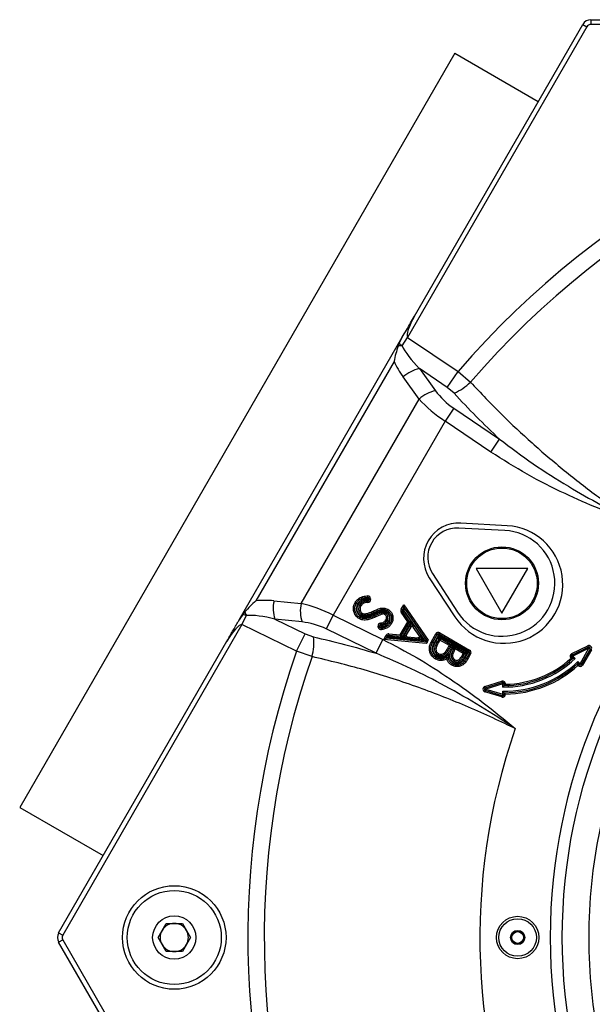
# Model space of a CAD drawing. Header units: millimetres. Extents: x 85 to 136, y 41 to 259.
# Tile 2 of 5: x 87 to 99, y 61 to 82. Entities that reach past the tile are written whole.
import ezdxf

# ---------------------------------------------------------------- set-up
doc = ezdxf.new("R2010")
doc.units = ezdxf.units.MM

msp = doc.modelspace()

# ---------------------------------------------------------------- linework, layer by layer
at = {"color": 7, "linetype": 'Continuous', "lineweight": 25}
for p, q in [((99.428, 82.087), (121.713, 82.087)), ((99.428, 82.087), (99.428, 81.987)), ((99.341, 81.937), (95.531, 75.338)), ((95.676, 75.789), (99.254, 81.987)), ((99.254, 81.987), (99.341, 81.937)), ((121.713, 81.987), (99.428, 81.987)), ((96.533, 81.373), (87.283, 65.351)), ((96.533, 81.373), (98.308, 80.348)), ((91.949, 69.334), (95.417, 75.34)), ((95.417, 75.34), (95.354, 75.218)), ((95.412, 75.161), (95.531, 75.338)), ((95.531, 75.338), (96.603, 74.614)), ((95.354, 75.218), (95.329, 75.153)), ((95.354, 75.218), (95.412, 75.161)), ((95.242, 74.827), (92.306, 69.742)), ((95.775, 74.027), (95.436, 74.497)), ((95.783, 74.673), (96.123, 74.204)), ((96.374, 74.275), (95.783, 74.673)), ((96.374, 74.275), (96.603, 74.614)), ((96.603, 74.614), (96.867, 74.388)), ((96.518, 74.151), (96.374, 74.275)), ((93.266, 69.68), (95.775, 74.027)), ((96.51, 73.832), (96.327, 73.56)), ((96.51, 73.832), (97.486, 73.174)), ((96.327, 73.56), (93.946, 69.436)), ((97.302, 72.902), (96.327, 73.56)), ((97.302, 72.902), (97.486, 73.174)), ((97.65, 71.335), (96.661, 71.391)), ((97.595, 71.236), (96.616, 71.286)), ((96.06, 70.322), (96.593, 69.5)), ((96.987, 70.43), (97.537, 69.477)), ((98.087, 70.43), (96.987, 70.43)), ((97.537, 69.477), (98.087, 70.43)), ((95.991, 70.231), (96.534, 69.402)), ((92.689, 69.74), (93.266, 69.68)), ((94.682, 69.814), (94.682, 69.844)), ((94.683, 69.784), (94.682, 69.814)), ((94.713, 69.785), (94.683, 69.784)), ((94.683, 69.765), (94.683, 69.784)), ((94.683, 69.765), (94.713, 69.766)), ((94.685, 69.735), (94.683, 69.765)), ((94.686, 69.705), (94.685, 69.735)), ((94.713, 69.785), (94.713, 69.766)), ((94.713, 69.785), (94.743, 69.785)), ((94.743, 69.766), (94.713, 69.766)), ((94.743, 69.785), (94.743, 69.766)), ((92.067, 69.504), (92.024, 69.45)), ((94.801, 69.523), (94.814, 69.495)), ((94.826, 69.468), (94.814, 69.495)), ((95.394, 69.56), (95.447, 69.652)), ((95.42, 69.545), (95.394, 69.56)), ((95.421, 69.513), (95.396, 69.496)), ((95.535, 69.296), (95.396, 69.496)), ((95.42, 69.545), (95.449, 69.596)), ((95.42, 69.545), (95.446, 69.53)), ((95.446, 69.53), (95.421, 69.513)), ((95.559, 69.313), (95.421, 69.513)), ((95.451, 69.54), (95.446, 69.53)), ((95.446, 69.53), (95.606, 69.299)), ((95.449, 69.596), (95.447, 69.652)), ((95.447, 69.652), (95.965, 68.902)), ((95.449, 69.596), (95.451, 69.54)), ((95.449, 69.596), (95.948, 68.873)), ((95.894, 68.899), (95.451, 69.54)), ((92.024, 69.45), (91.949, 69.334)), ((92.008, 69.237), (92.102, 69.428)), ((92.102, 69.428), (92.024, 69.45)), ((92.71, 69.35), (93.351, 69.038)), ((93.286, 69.291), (92.71, 69.35)), ((93.946, 69.436), (93.802, 69.142)), ((93.946, 69.436), (95.004, 68.92)), ((94.958, 69.239), (94.952, 69.268)), ((95.374, 69.017), (95.535, 69.296)), ((95.4, 69.002), (95.561, 69.281)), ((95.606, 69.299), (95.407, 68.954)), ((95.43, 68.952), (95.619, 69.279)), ((95.535, 69.296), (95.559, 69.313)), ((95.535, 69.296), (95.561, 69.281)), ((95.559, 69.313), (95.606, 69.299)), ((95.606, 69.299), (95.561, 69.281)), ((95.598, 69.182), (95.619, 69.279)), ((95.619, 69.279), (95.648, 69.184)), ((95.619, 69.279), (95.873, 68.911)), ((92.008, 69.237), (88.198, 62.637)), ((93.171, 68.67), (92.008, 69.237)), ((93.171, 68.67), (93.351, 69.038)), ((93.351, 69.038), (93.529, 68.974)), ((94.86, 68.626), (93.802, 69.142)), ((94.933, 69.205), (94.903, 69.202)), ((94.906, 69.18), (94.903, 69.202)), ((94.936, 69.184), (94.906, 69.18)), ((94.963, 69.209), (94.933, 69.205)), ((94.936, 69.184), (94.933, 69.205)), ((94.936, 69.184), (94.966, 69.188)), ((94.958, 69.239), (94.963, 69.209)), ((94.963, 69.209), (94.966, 69.188)), ((94.966, 69.188), (94.97, 69.158)), ((94.974, 69.128), (94.97, 69.158)), ((95.133, 69.039), (95.13, 69.009)), ((95.133, 69.039), (95.374, 69.017)), ((95.598, 69.182), (95.503, 69.018)), ((95.776, 69), (95.648, 69.184)), ((96.039, 68.879), (96.132, 69.039)), ((96.158, 69.024), (96.132, 69.039)), ((96.199, 69.035), (96.184, 69.009)), ((96.199, 69.035), (96.214, 69.061)), ((96.199, 69.035), (96.834, 68.668)), ((96.214, 69.061), (96.849, 68.694)), ((88.111, 62.687), (91.69, 68.886)), ((94.86, 68.626), (95.004, 68.92)), ((95.023, 68.918), (95.076, 69.009)), ((95.023, 68.918), (95.072, 68.944)), ((95.927, 68.836), (95.023, 68.918)), ((95.072, 68.944), (95.102, 68.994)), ((95.122, 68.97), (95.072, 68.944)), ((95.943, 68.864), (95.072, 68.944)), ((95.076, 69.009), (95.102, 68.994)), ((95.128, 68.979), (95.102, 68.994)), ((95.128, 68.979), (95.122, 68.97)), ((95.122, 68.97), (95.894, 68.899)), ((95.13, 69.009), (95.128, 68.979)), ((95.407, 68.954), (95.128, 68.979)), ((95.13, 69.009), (95.371, 68.987)), ((95.374, 69.017), (95.371, 68.987)), ((95.407, 68.954), (95.371, 68.987)), ((95.374, 69.017), (95.4, 69.002)), ((95.4, 69.002), (95.407, 68.954)), ((95.43, 68.952), (95.503, 69.018)), ((95.526, 68.973), (95.43, 68.952)), ((95.873, 68.911), (95.43, 68.952)), ((95.526, 68.973), (95.748, 68.953)), ((95.873, 68.911), (95.776, 68.943)), ((95.797, 68.98), (95.873, 68.911)), ((95.946, 68.869), (95.894, 68.899)), ((95.943, 68.864), (95.927, 68.836)), ((95.946, 68.869), (95.943, 68.864)), ((95.948, 68.873), (95.946, 68.869)), ((95.965, 68.902), (95.948, 68.873)), ((96.066, 68.864), (96.158, 69.024)), ((96.184, 69.009), (96.092, 68.849)), ((96.131, 68.875), (96.197, 68.989)), ((96.193, 68.922), (96.157, 68.86)), ((96.184, 69.009), (96.158, 69.024)), ((96.219, 68.907), (96.183, 68.845)), ((96.819, 68.642), (96.184, 69.009)), ((96.193, 68.922), (96.197, 68.989)), ((96.193, 68.922), (96.219, 68.907)), ((96.197, 68.989), (96.234, 68.933)), ((96.197, 68.989), (96.504, 68.811)), ((96.234, 68.933), (96.219, 68.907)), ((96.422, 68.789), (96.219, 68.907)), ((96.437, 68.815), (96.234, 68.933)), ((93.499, 68.554), (93.171, 68.67)), ((96.414, 68.774), (96.422, 68.789)), ((96.414, 68.774), (96.44, 68.759)), ((96.437, 68.815), (96.422, 68.789)), ((96.422, 68.789), (96.448, 68.774)), ((96.437, 68.815), (96.504, 68.811)), ((96.44, 68.759), (96.448, 68.774)), ((96.44, 68.759), (96.466, 68.744)), ((96.504, 68.811), (96.448, 68.774)), ((96.504, 68.811), (96.466, 68.744)), ((96.484, 68.733), (96.523, 68.8)), ((96.519, 68.733), (96.51, 68.718)), ((96.519, 68.733), (96.523, 68.8)), ((96.519, 68.733), (96.545, 68.718)), ((96.523, 68.8), (96.795, 68.643)), ((96.523, 68.8), (96.56, 68.744)), ((96.545, 68.718), (96.536, 68.703)), ((96.545, 68.718), (96.56, 68.744)), ((96.713, 68.621), (96.545, 68.718)), ((96.728, 68.647), (96.56, 68.744)), ((96.68, 68.564), (96.713, 68.621)), ((96.713, 68.621), (96.728, 68.647)), ((96.713, 68.621), (96.739, 68.606)), ((96.728, 68.647), (96.795, 68.643)), ((96.795, 68.643), (96.732, 68.533)), ((96.795, 68.643), (96.739, 68.606)), ((96.757, 68.534), (96.819, 68.642)), ((96.845, 68.627), (96.783, 68.519)), ((96.819, 68.642), (96.834, 68.668)), ((96.845, 68.627), (96.819, 68.642)), ((96.834, 68.668), (96.849, 68.694)), ((96.845, 68.627), (96.871, 68.612)), ((99.02, 68.618), (99.359, 68.785)), ((99.02, 68.618), (99.034, 68.592)), ((99.034, 68.592), (99.372, 68.758)), ((99.385, 68.731), (99.047, 68.565)), ((99.197, 68.405), (99.385, 68.731)), ((99.411, 68.716), (99.223, 68.39)), ((99.437, 68.701), (99.249, 68.375)), ((99.359, 68.785), (99.372, 68.758)), ((99.372, 68.758), (99.385, 68.731)), ((99.411, 68.716), (99.385, 68.731)), ((99.437, 68.701), (99.411, 68.716)), ((96.363, 68.509), (96.347, 68.534)), ((96.363, 68.509), (96.392, 68.516)), ((96.706, 68.548), (96.739, 68.606)), ((96.757, 68.534), (96.783, 68.519)), ((96.809, 68.504), (96.783, 68.519)), ((96.871, 68.612), (96.809, 68.504)), ((99.003, 68.524), (99.025, 68.544)), ((99.006, 68.52), (99.003, 68.524)), ((99.025, 68.544), (99.047, 68.565)), ((99.049, 68.519), (99.025, 68.544)), ((99.034, 68.592), (99.047, 68.565)), ((99.047, 68.565), (99.091, 68.518)), ((99.175, 68.384), (99.151, 68.409)), ((99.152, 68.452), (99.197, 68.405)), ((99.153, 68.364), (99.15, 68.367)), ((99.153, 68.364), (99.175, 68.384)), ((99.197, 68.405), (99.175, 68.384)), ((99.223, 68.39), (99.197, 68.405)), ((99.249, 68.375), (99.223, 68.39)), ((97.174, 67.92), (97.535, 68.03)), ((97.183, 67.892), (97.544, 68.002)), ((97.544, 68.002), (97.535, 68.03)), ((97.553, 67.973), (97.544, 68.002)), ((97.183, 67.892), (97.174, 67.92)), ((97.183, 67.834), (97.175, 67.806)), ((97.536, 67.697), (97.175, 67.806)), ((97.192, 67.863), (97.183, 67.892)), ((97.192, 67.863), (97.183, 67.834)), ((97.544, 67.725), (97.183, 67.834)), ((97.553, 67.973), (97.192, 67.863)), ((97.192, 67.863), (97.553, 67.754)), ((97.553, 67.909), (97.553, 67.973)), ((97.553, 67.973), (97.583, 67.973)), ((97.553, 67.754), (97.553, 67.819)), ((97.583, 67.973), (97.583, 67.939)), ((97.583, 67.973), (97.613, 67.973)), ((97.583, 67.789), (97.583, 67.754)), ((97.613, 67.973), (97.613, 67.969)), ((97.544, 67.725), (97.536, 67.697)), ((97.553, 67.754), (97.544, 67.725)), ((97.583, 67.754), (97.553, 67.754)), ((97.583, 67.754), (97.613, 67.754)), ((97.613, 67.759), (97.613, 67.754)), ((87.283, 65.351), (89.058, 64.326)), ((90.224, 62.587), (90.397, 62.887)), ((90.397, 62.887), (90.744, 62.887)), ((90.744, 62.887), (90.917, 62.587)), ((88.111, 62.687), (88.198, 62.637)), ((90.397, 62.287), (90.224, 62.587)), ((90.917, 62.587), (90.744, 62.287)), ((88.111, 62.487), (88.198, 62.537)), ((99.254, 43.187), (88.111, 62.487)), ((88.198, 62.537), (99.341, 43.237)), ((90.744, 62.287), (90.397, 62.287))]:
    msp.add_line(p, q, dxfattribs=at)
for centre, radius in [((110.57, 62.587), 12), ((110.57, 62.587), 11.75), ((110.57, 62.587), 11.181), ((97.537, 70.112), 0.775), ((97.537, 70.112), 0.75), ((90.57, 62.587), 1.1), ((90.57, 62.587), 1), ((90.57, 62.587), 0.46), ((97.87, 62.587), 0.45), ((97.87, 62.587), 0.4), ((97.87, 62.587), 0.152), ((97.87, 62.587), 0.124)]:
    msp.add_circle(centre, radius, dxfattribs=at)
for centre, radius, start, end in [((99.428, 81.887), 0.2, 90, 150), ((99.428, 81.887), 0.1, 90, 150), ((110.57, 62.587), 18.432, 160.7316, 139.2684), ((110.57, 62.587), 18.084, 160.7339, 139.2661), ((110.57, 62.587), 13.5, 160.8112, 139.1888), ((95.489, 73.988), 1.176, 93.7555, 97.8198), ((95.93, 73.954), 0.734, 101.5855, 132.3698), ((96.067, 75.193), 1.135, 293.4415, 314.8322), ((96.27, 73.484), 0.734, 101.5855, 132.3698), ((96.619, 70.642), 0.75, 86.7726, 213.2274), ((96.584, 70.662), 0.625, 87.0357, 212.9643), ((97.58, 70.087), 1.25, 213.2274, 86.7726), ((97.537, 70.112), 1.125, 212.9643, 87.0357), ((93.407, 69.582), 0.734, 167.6302, 198.4145), ((93.983, 69.523), 0.734, 167.6302, 198.4145), ((94.683, 69.784), 0.06, 0.9438, 90.8329), ((94.683, 69.784), 0.03, 0.9438, 90.8329), ((94.683, 69.765), 0.03, 272.6958, 0.9438), ((94.683, 69.765), 0.06, 272.6958, 0.9438), ((93.157, 69.948), 1.176, 202.1802, 206.2445), ((95.446, 69.53), 0.06, 150, 214.6215), ((95.446, 69.53), 0.03, 150, 214.6215), ((94.963, 69.209), 0.06, 99.9852, 187.163), ((95.535, 69.296), 0.03, 330, 34.6215), ((94.966, 69.188), 0.06, 187.163, 278.4739), ((94.963, 69.209), 0.03, 99.9852, 187.163), ((94.966, 69.188), 0.03, 187.163, 278.4739), ((95.128, 68.979), 0.06, 84.7615, 150), ((95.624, 69.167), 0.03, 34.637, 150), ((96.184, 69.009), 0.06, 60, 150), ((96.184, 69.009), 0.03, 60, 150), ((92.402, 68.845), 1.135, 345.1678, 6.5585), ((95.128, 68.979), 0.03, 84.7615, 150), ((95.374, 69.017), 0.03, 264.7615, 330), ((95.529, 69.003), 0.03, 150, 264.7713), ((96.219, 68.907), 0.03, 60, 150), ((96.422, 68.789), 0.03, 330, 60), ((96.545, 68.718), 0.03, 60, 150), ((96.713, 68.621), 0.03, 330, 60), ((96.819, 68.642), 0.03, 330, 60), ((96.819, 68.642), 0.06, 330, 60), ((99.047, 68.565), 0.06, 116.2409, 223.1205), ((99.385, 68.731), 0.06, 330, 116.2409), ((99.385, 68.731), 0.03, 330, 116.2409), ((96.363, 68.509), 0.03, 14.8852, 122.3517), ((97.58, 70.087), 2.179, 269.2852, 313.9095), ((97.58, 70.087), 2.269, 269.3165, 313.8782), ((97.58, 70.087), 2.149, 270.0742, 313.1205), ((97.58, 70.087), 2.299, 270.0742, 313.1205), ((97.58, 70.087), 2.119, 270.8856, 312.3091), ((99.047, 68.565), 0.03, 116.2409, 223.1205), ((97.58, 70.087), 2.329, 270.8124, 312.3823), ((99.197, 68.405), 0.06, 223.1205, 330), ((99.197, 68.405), 0.03, 223.1205, 330), ((97.553, 67.973), 0.06, 0.0742, 106.9538), ((97.553, 67.973), 0.03, 0.0742, 106.9538), ((97.192, 67.863), 0.06, 106.9538, 253.1947), ((97.192, 67.863), 0.03, 106.9538, 253.1947), ((97.553, 67.754), 0.06, 253.1947, 0.0742), ((97.553, 67.754), 0.03, 253.1947, 0.0742), ((90.57, 62.587), 0.3, 90, 150), ((90.57, 62.587), 0.3, 30, 90), ((88.285, 62.587), 0.2, 150, 210), ((88.285, 62.587), 0.1, 150, 210), ((90.57, 62.587), 0.3, 150, 210), ((90.57, 62.587), 0.3, 330, 30), ((90.57, 62.587), 0.3, 210, 270), ((90.57, 62.587), 0.3, 270, 330)]:
    msp.add_arc(centre, radius, start, end, dxfattribs=at)
for centre, major_axis, ratio, start_param, end_param in [((95.741, 75.702), (0.203, 0.372), 0.234987, 1.465885, 3.036681), ((96.766, 74.504), (1.379, -0.954), 0.29796, 3.621384, 4.142645), ((96.602, 74.599), (1.364, -0.977), 0.536097, 3.881688, 4.154122), ((96.896, 74.5), (0.874, -0.677), 0.695296, 4.312942, 4.806883), ((96.713, 74.229), (1.246, -0.84), 0.512909, 4.254097, 4.748039), ((93.183, 68.678), (1.527, -0.693), 0.536097, 2.129064, 2.401498), ((93.56, 68.768), (1.35, -0.659), 0.512909, 1.535147, 2.029088), ((91.798, 68.872), (0.221, 0.361), 0.234987, 0.104912, 1.675708), ((93.348, 68.583), (1.516, -0.717), 0.29796, 2.14054, 2.661801), ((93.416, 68.473), (1.023, -0.418), 0.695296, 1.476302, 1.970244)]:
    msp.add_ellipse(centre, major_axis=major_axis, ratio=ratio, start_param=start_param, end_param=end_param, dxfattribs=at)
for points, knots in [([(95.417, 75.34), (95.475, 75.441), (95.56, 75.589), (95.647, 75.74), (95.675, 75.788), (95.676, 75.789)], [0, 0, 0, 0, 0.677284, 0.9973, 1, 1, 1, 1]), ([(95.329, 75.153), (95.295, 75.047), (95.26, 74.941), (95.242, 74.828), (95.242, 74.827)], [0, 0, 0, 0, 0.995938, 1, 1, 1, 1]), ([(96.867, 74.388), (97.086, 74.156), (97.502, 73.714), (98.173, 73.089), (98.86, 72.503), (99.586, 71.938), (100.097, 71.587), (100.353, 71.41)], [0, 0, 0, 0, 0.214155, 0.407608, 0.602223, 0.800486, 1, 1, 1, 1]), ([(97.486, 73.174), (97.319, 73.334), (96.984, 73.654), (96.674, 73.985), (96.518, 74.151)], [0, 0, 0, 0, 0.499156, 1, 1, 1, 1]), ([(97.486, 73.174), (97.722, 72.997), (98.195, 72.643), (98.919, 72.185), (99.637, 71.775), (100.11, 71.53), (100.35, 71.412), (100.353, 71.41)], [0, 0, 0, 0, 0.262904, 0.526974, 0.762072, 0.997725, 1, 1, 1, 1]), ([(100.353, 71.41), (100.35, 71.411), (100.099, 71.502), (99.602, 71.693), (98.842, 72.026), (98.066, 72.416), (97.557, 72.74), (97.302, 72.902)], [0, 0, 0, 0, 0.002223, 0.235362, 0.468958, 0.733747, 1, 1, 1, 1]), ([(92.306, 69.742), (92.306, 69.742), (92.217, 69.669), (92.142, 69.586), (92.067, 69.504)], [0, 0, 0, 0, 0.004062, 1, 1, 1, 1]), ([(94.499, 69.362), (94.477, 69.377), (94.428, 69.412), (94.399, 69.472), (94.381, 69.534), (94.375, 69.597), (94.392, 69.663), (94.41, 69.698), (94.415, 69.707)], [0, 0, 0, 0, 0.205641, 0.451782, 0.491831, 0.69752, 0.920461, 1, 1, 1, 1]), ([(94.514, 69.388), (94.508, 69.391), (94.481, 69.408), (94.441, 69.45), (94.416, 69.512), (94.406, 69.577), (94.414, 69.637), (94.433, 69.676), (94.441, 69.692)], [0, 0, 0, 0, 0.058115, 0.275621, 0.488308, 0.625157, 0.846651, 1, 1, 1, 1]), ([(94.415, 69.707), (94.431, 69.729), (94.465, 69.778), (94.551, 69.83), (94.63, 69.843), (94.675, 69.844), (94.682, 69.844)], [0, 0, 0, 0, 0.252256, 0.566473, 0.935887, 1, 1, 1, 1]), ([(94.441, 69.692), (94.441, 69.692), (94.441, 69.692), (94.436, 69.695), (94.43, 69.699), (94.423, 69.703), (94.418, 69.705), (94.416, 69.706), (94.415, 69.707)], [0, 0, 0, 0, 0.214603, 0.4292052, 0.6438274, 0.8584917, 0.9633375, 1, 1, 1, 1]), ([(94.467, 69.677), (94.46, 69.663), (94.443, 69.629), (94.437, 69.577), (94.446, 69.52), (94.467, 69.467), (94.501, 69.431), (94.524, 69.417), (94.529, 69.414)], [0, 0, 0, 0, 0.156002, 0.377448, 0.516398, 0.729006, 0.942644, 1, 1, 1, 1]), ([(94.441, 69.692), (94.443, 69.694), (94.457, 69.717), (94.491, 69.758), (94.56, 69.799), (94.626, 69.812), (94.668, 69.814), (94.682, 69.814)], [0, 0, 0, 0, 0.02534, 0.289592, 0.556224, 0.851119, 1, 1, 1, 1]), ([(94.441, 69.692), (94.442, 69.692), (94.442, 69.691), (94.447, 69.689), (94.453, 69.685), (94.46, 69.681), (94.465, 69.678), (94.467, 69.677), (94.467, 69.677)], [0, 0, 0, 0, 0.214603, 0.429205, 0.643827, 0.858492, 0.963381, 1, 1, 1, 1]), ([(94.536, 69.423), (94.528, 69.428), (94.506, 69.442), (94.478, 69.477), (94.458, 69.528), (94.456, 69.586), (94.468, 69.633), (94.482, 69.659), (94.486, 69.666)], [0, 0, 0, 0, 0.095513, 0.286447, 0.479043, 0.678555, 0.914486, 1, 1, 1, 1]), ([(94.683, 69.784), (94.67, 69.784), (94.631, 69.782), (94.572, 69.77), (94.508, 69.734), (94.481, 69.697), (94.467, 69.677)], [0, 0, 0, 0, 0.1568293, 0.4564252, 0.7159767, 1, 1, 1, 1]), ([(94.486, 69.666), (94.5, 69.685), (94.531, 69.726), (94.596, 69.753), (94.648, 69.763), (94.674, 69.765), (94.683, 69.765)], [0, 0, 0, 0, 0.304764, 0.658595, 0.886351, 1, 1, 1, 1]), ([(94.486, 69.666), (94.486, 69.666), (94.488, 69.665), (94.493, 69.662), (94.5, 69.658), (94.507, 69.654), (94.511, 69.652), (94.512, 69.651), (94.512, 69.651)], [0, 0, 0, 0, 0.026711, 0.141839, 0.356526, 0.571063, 0.78553, 1, 1, 1, 1]), ([(94.685, 69.735), (94.661, 69.733), (94.614, 69.728), (94.55, 69.701), (94.524, 69.667), (94.512, 69.651)], [0, 0, 0, 0, 0.35791, 0.708913, 1, 1, 1, 1]), ([(94.686, 69.705), (94.683, 69.705), (94.662, 69.704), (94.623, 69.698), (94.575, 69.679), (94.549, 69.653), (94.539, 69.638), (94.538, 69.636)], [0, 0, 0, 0, 0.051532, 0.380454, 0.68227, 0.952619, 1, 1, 1, 1]), ([(94.512, 69.651), (94.509, 69.645), (94.497, 69.623), (94.487, 69.583), (94.488, 69.534), (94.504, 69.493), (94.527, 69.465), (94.545, 69.453), (94.551, 69.449)], [0, 0, 0, 0, 0.088748, 0.330942, 0.532782, 0.720812, 0.90642, 1, 1, 1, 1]), ([(94.538, 69.636), (94.537, 69.636), (94.536, 69.637), (94.531, 69.64), (94.524, 69.644), (94.517, 69.648), (94.513, 69.651), (94.512, 69.651), (94.512, 69.651)], [0, 0, 0, 0, 0.0266282, 0.1418406, 0.3565267, 0.5710641, 0.7855308, 1, 1, 1, 1]), ([(94.538, 69.636), (94.532, 69.624), (94.52, 69.598), (94.517, 69.564), (94.521, 69.532), (94.532, 69.504), (94.551, 69.484), (94.563, 69.477), (94.566, 69.475)], [0, 0, 0, 0, 0.225264, 0.467623, 0.551371, 0.767483, 0.951498, 1, 1, 1, 1]), ([(94.566, 69.475), (94.565, 69.475), (94.564, 69.473), (94.562, 69.468), (94.558, 69.461), (94.554, 69.454), (94.551, 69.45), (94.551, 69.449), (94.551, 69.449)], [0, 0, 0, 0, 0.023556, 0.142142, 0.356842, 0.571302, 0.785649, 1, 1, 1, 1]), ([(94.566, 69.475), (94.575, 69.471), (94.587, 69.466), (94.609, 69.463), (94.62, 69.464), (94.628, 69.465)], [0, 0, 0, 0, 0.45465, 0.631293, 1, 1, 1, 1]), ([(94.628, 69.465), (94.636, 69.466), (94.661, 69.469), (94.703, 69.482), (94.753, 69.501), (94.785, 69.516), (94.801, 69.523)], [0, 0, 0, 0, 0.130115, 0.420588, 0.710792, 1, 1, 1, 1]), ([(94.632, 69.435), (94.645, 69.437), (94.674, 69.442), (94.718, 69.456), (94.766, 69.474), (94.798, 69.488), (94.814, 69.495)], [0, 0, 0, 0, 0.196369, 0.45916, 0.727931, 1, 1, 1, 1]), ([(94.826, 69.468), (94.81, 69.461), (94.777, 69.446), (94.728, 69.428), (94.681, 69.412), (94.649, 69.407), (94.636, 69.405)], [0, 0, 0, 0, 0.26405, 0.528184, 0.792489, 1, 1, 1, 1]), ([(94.801, 69.523), (94.816, 69.529), (94.846, 69.543), (94.891, 69.561), (94.931, 69.576), (94.957, 69.582), (94.968, 69.584)], [0, 0, 0, 0, 0.2744473, 0.5489047, 0.8234771, 1, 1, 1, 1]), ([(94.814, 69.495), (94.829, 69.502), (94.859, 69.516), (94.906, 69.535), (94.944, 69.549), (94.966, 69.553), (94.972, 69.554)], [0, 0, 0, 0, 0.293343, 0.587912, 0.898182, 1, 1, 1, 1]), ([(94.817, 69.449), (94.827, 69.454), (94.848, 69.464), (94.881, 69.478), (94.913, 69.492), (94.933, 69.5), (94.943, 69.503)], [0, 0, 0, 0, 0.239169, 0.517008, 0.785652, 1, 1, 1, 1]), ([(94.976, 69.524), (94.972, 69.524), (94.951, 69.52), (94.916, 69.506), (94.87, 69.488), (94.841, 69.475), (94.826, 69.468)], [0, 0, 0, 0, 0.090009, 0.393161, 0.69608, 1, 1, 1, 1]), ([(94.951, 69.475), (94.943, 69.472), (94.924, 69.464), (94.893, 69.451), (94.861, 69.436), (94.839, 69.426), (94.829, 69.422)], [0, 0, 0, 0, 0.196175, 0.468747, 0.753595, 1, 1, 1, 1]), ([(95.017, 69.465), (95.01, 69.462), (94.983, 69.454), (94.945, 69.441), (94.905, 69.423), (94.873, 69.409), (94.852, 69.399), (94.842, 69.395)], [0, 0, 0, 0, 0.1288728, 0.4458485, 0.6279837, 0.82858, 1, 1, 1, 1]), ([(94.943, 69.503), (94.951, 69.506), (94.971, 69.511), (94.996, 69.515), (95.029, 69.514), (95.057, 69.508), (95.077, 69.497), (95.082, 69.495)], [0, 0, 0, 0, 0.189379, 0.423109, 0.530457, 0.877478, 1, 1, 1, 1]), ([(94.951, 69.475), (94.951, 69.475), (94.951, 69.476), (94.949, 69.481), (94.947, 69.488), (94.945, 69.496), (94.943, 69.501), (94.943, 69.503), (94.943, 69.503)], [0, 0, 0, 0, 0.214582, 0.429164, 0.643773, 0.858442, 0.966347, 1, 1, 1, 1]), ([(95.066, 69.469), (95.062, 69.471), (95.047, 69.479), (95.025, 69.484), (94.998, 69.485), (94.976, 69.482), (94.959, 69.477), (94.951, 69.475)], [0, 0, 0, 0, 0.1138553, 0.4481355, 0.5529434, 0.7932072, 1, 1, 1, 1]), ([(94.968, 69.584), (94.969, 69.584), (94.994, 69.587), (95.046, 69.589), (95.091, 69.568), (95.114, 69.558)], [0, 0, 0, 0, 0.024071, 0.507215, 1, 1, 1, 1]), ([(94.968, 69.584), (94.968, 69.583), (94.968, 69.581), (94.969, 69.576), (94.97, 69.568), (94.971, 69.56), (94.972, 69.555), (94.972, 69.554), (94.972, 69.554)], [0, 0, 0, 0, 0.032082, 0.141595, 0.356267, 0.570867, 0.785433, 1, 1, 1, 1]), ([(94.972, 69.554), (94.981, 69.555), (95.003, 69.558), (95.039, 69.555), (95.073, 69.546), (95.092, 69.536), (95.099, 69.532)], [0, 0, 0, 0, 0.2007997, 0.5127243, 0.820834, 1, 1, 1, 1]), ([(94.976, 69.524), (94.976, 69.525), (94.976, 69.527), (94.975, 69.533), (94.974, 69.541), (94.973, 69.548), (94.972, 69.553), (94.972, 69.554), (94.972, 69.554)], [0, 0, 0, 0, 0.032009, 0.141596, 0.356267, 0.570867, 0.785433, 1, 1, 1, 1]), ([(95.084, 69.506), (95.078, 69.509), (95.062, 69.518), (95.034, 69.525), (95.003, 69.528), (94.984, 69.525), (94.976, 69.524)], [0, 0, 0, 0, 0.175677, 0.479292, 0.791495, 1, 1, 1, 1]), ([(95.02, 69.484), (95.02, 69.482), (95.019, 69.476), (95.018, 69.469), (95.017, 69.465), (95.017, 69.465)], [0, 0, 0, 0, 0.373315, 0.980447, 1, 1, 1, 1]), ([(95.069, 69.333), (95.074, 69.342), (95.082, 69.359), (95.085, 69.382), (95.082, 69.403), (95.077, 69.419), (95.055, 69.444), (95.034, 69.456), (95.017, 69.465)], [0, 0, 0, 0, 0.178896, 0.352898, 0.417799, 0.551271, 0.664122, 1, 1, 1, 1]), ([(95.066, 69.469), (95.066, 69.469), (95.067, 69.47), (95.069, 69.474), (95.073, 69.481), (95.077, 69.487), (95.08, 69.492), (95.081, 69.494), (95.082, 69.495)], [0, 0, 0, 0, 0.214461, 0.428919, 0.643451, 0.858139, 0.973585, 1, 1, 1, 1]), ([(95.095, 69.318), (95.098, 69.324), (95.108, 69.342), (95.115, 69.372), (95.113, 69.406), (95.103, 69.435), (95.085, 69.456), (95.071, 69.465), (95.066, 69.469)], [0, 0, 0, 0, 0.124464, 0.351674, 0.528506, 0.712497, 0.889841, 1, 1, 1, 1]), ([(95.082, 69.495), (95.088, 69.49), (95.106, 69.478), (95.129, 69.45), (95.143, 69.412), (95.146, 69.369), (95.136, 69.332), (95.125, 69.31), (95.121, 69.303)], [0, 0, 0, 0, 0.107525, 0.296521, 0.48473, 0.66156, 0.885361, 1, 1, 1, 1]), ([(95.084, 69.506), (95.084, 69.507), (95.085, 69.509), (95.088, 69.513), (95.092, 69.52), (95.096, 69.527), (95.098, 69.531), (95.099, 69.532), (95.099, 69.532)], [0, 0, 0, 0, 0.031188, 0.14162, 0.356293, 0.570887, 0.785443, 1, 1, 1, 1]), ([(95.136, 69.285), (95.141, 69.296), (95.155, 69.324), (95.162, 69.368), (95.158, 69.415), (95.139, 69.457), (95.112, 69.489), (95.091, 69.502), (95.084, 69.506)], [0, 0, 0, 0, 0.147326, 0.369081, 0.515549, 0.707947, 0.900198, 1, 1, 1, 1]), ([(95.114, 69.558), (95.114, 69.558), (95.113, 69.556), (95.11, 69.551), (95.106, 69.544), (95.102, 69.537), (95.099, 69.533), (95.099, 69.532), (95.099, 69.532)], [0, 0, 0, 0, 0.031257, 0.141619, 0.356293, 0.570887, 0.785443, 1, 1, 1, 1]), ([(95.099, 69.532), (95.107, 69.527), (95.132, 69.511), (95.165, 69.474), (95.187, 69.423), (95.192, 69.367), (95.185, 69.315), (95.168, 69.283), (95.162, 69.27)], [0, 0, 0, 0, 0.098251, 0.293491, 0.489533, 0.636367, 0.856322, 1, 1, 1, 1]), ([(95.114, 69.558), (95.135, 69.543), (95.178, 69.512), (95.205, 69.459), (95.22, 69.406), (95.223, 69.354), (95.209, 69.296), (95.193, 69.265), (95.188, 69.255)], [0, 0, 0, 0, 0.218478, 0.457268, 0.492943, 0.695395, 0.908498, 1, 1, 1, 1]), ([(91.69, 68.886), (91.691, 68.886), (91.731, 68.956), (91.811, 69.095), (91.897, 69.245), (91.943, 69.323), (91.949, 69.334)], [0, 0, 0, 0, 0.0026991, 0.4641034, 0.9262861, 1, 1, 1, 1]), ([(94.842, 69.395), (94.818, 69.384), (94.766, 69.362), (94.679, 69.334), (94.584, 69.326), (94.525, 69.351), (94.499, 69.362)], [0, 0, 0, 0, 0.220761, 0.472846, 0.765604, 1, 1, 1, 1]), ([(94.514, 69.388), (94.514, 69.388), (94.514, 69.387), (94.511, 69.383), (94.507, 69.376), (94.503, 69.369), (94.501, 69.364), (94.5, 69.362), (94.499, 69.362)], [0, 0, 0, 0, 0.2144922, 0.4289822, 0.6435346, 0.8582181, 0.9724274, 1, 1, 1, 1]), ([(94.829, 69.422), (94.809, 69.413), (94.759, 69.391), (94.681, 69.366), (94.591, 69.357), (94.539, 69.378), (94.514, 69.388)], [0, 0, 0, 0, 0.205061, 0.492974, 0.75541, 1, 1, 1, 1]), ([(94.514, 69.388), (94.514, 69.388), (94.515, 69.389), (94.517, 69.393), (94.521, 69.4), (94.525, 69.407), (94.527, 69.412), (94.529, 69.414), (94.529, 69.414)], [0, 0, 0, 0, 0.214492, 0.4289818, 0.6435339, 0.858217, 0.9724871, 1, 1, 1, 1]), ([(94.529, 69.414), (94.55, 69.406), (94.596, 69.387), (94.676, 69.396), (94.75, 69.42), (94.797, 69.44), (94.817, 69.449)], [0, 0, 0, 0, 0.228207, 0.48317, 0.781763, 1, 1, 1, 1]), ([(94.536, 69.423), (94.536, 69.423), (94.537, 69.425), (94.54, 69.43), (94.544, 69.437), (94.548, 69.444), (94.55, 69.448), (94.551, 69.449), (94.551, 69.449)], [0, 0, 0, 0, 0.0237017, 0.1421356, 0.3568378, 0.5712999, 0.785648, 1, 1, 1, 1]), ([(94.636, 69.405), (94.628, 69.404), (94.61, 69.403), (94.579, 69.405), (94.553, 69.414), (94.538, 69.422), (94.536, 69.423)], [0, 0, 0, 0, 0.22618, 0.508214, 0.924681, 1, 1, 1, 1]), ([(94.551, 69.449), (94.552, 69.448), (94.564, 69.442), (94.585, 69.435), (94.611, 69.433), (94.626, 69.434), (94.632, 69.435)], [0, 0, 0, 0, 0.07121, 0.476534, 0.758841, 1, 1, 1, 1]), ([(94.636, 69.405), (94.636, 69.405), (94.635, 69.408), (94.635, 69.413), (94.634, 69.421), (94.633, 69.429), (94.633, 69.434), (94.632, 69.435), (94.632, 69.435)], [0, 0, 0, 0, 0.0297919, 0.1416715, 0.3563483, 0.5709288, 0.7854636, 1, 1, 1, 1]), ([(94.829, 69.422), (94.829, 69.422), (94.829, 69.423), (94.827, 69.427), (94.824, 69.434), (94.821, 69.441), (94.818, 69.446), (94.818, 69.448), (94.817, 69.449)], [0, 0, 0, 0, 0.214643, 0.429285, 0.643929, 0.858577, 0.932952, 1, 1, 1, 1]), ([(94.829, 69.422), (94.83, 69.422), (94.83, 69.421), (94.832, 69.416), (94.835, 69.409), (94.838, 69.403), (94.84, 69.398), (94.841, 69.395), (94.842, 69.395)], [0, 0, 0, 0, 0.2146426, 0.4292851, 0.6439294, 0.8585774, 0.9329515, 1, 1, 1, 1]), ([(94.952, 69.268), (94.956, 69.269), (94.976, 69.272), (95.008, 69.28), (95.046, 69.3), (95.061, 69.322), (95.069, 69.333)], [0, 0, 0, 0, 0.0852051, 0.4349098, 0.7092702, 1, 1, 1, 1]), ([(94.958, 69.239), (94.962, 69.24), (94.984, 69.243), (95.019, 69.252), (95.062, 69.275), (95.084, 69.3), (95.094, 69.316), (95.095, 69.318)], [0, 0, 0, 0, 0.0892283, 0.4006222, 0.6596883, 0.9579089, 1, 1, 1, 1]), ([(95.121, 69.303), (95.12, 69.3), (95.108, 69.281), (95.081, 69.251), (95.031, 69.224), (94.991, 69.214), (94.968, 69.21), (94.963, 69.209)], [0, 0, 0, 0, 0.0435629, 0.35457, 0.6242014, 0.9198675, 1, 1, 1, 1]), ([(94.966, 69.188), (94.997, 69.193), (95.044, 69.202), (95.102, 69.239), (95.123, 69.268), (95.136, 69.285)], [0, 0, 0, 0, 0.468405, 0.69444, 1, 1, 1, 1]), ([(95.162, 69.27), (95.147, 69.25), (95.123, 69.216), (95.056, 69.174), (95.004, 69.164), (94.97, 69.158)], [0, 0, 0, 0, 0.3154706, 0.5479247, 1, 1, 1, 1]), ([(95.188, 69.255), (95.175, 69.237), (95.148, 69.197), (95.082, 69.153), (95.02, 69.136), (94.983, 69.13), (94.974, 69.128)], [0, 0, 0, 0, 0.257643, 0.560544, 0.895222, 1, 1, 1, 1]), ([(95.095, 69.318), (95.095, 69.318), (95.094, 69.318), (95.09, 69.321), (95.083, 69.325), (95.076, 69.329), (95.071, 69.331), (95.069, 69.333), (95.069, 69.333)], [0, 0, 0, 0, 0.214491, 0.42898, 0.643531, 0.858214, 0.972554, 1, 1, 1, 1]), ([(95.095, 69.318), (95.095, 69.318), (95.096, 69.317), (95.1, 69.315), (95.107, 69.311), (95.114, 69.307), (95.119, 69.304), (95.121, 69.303), (95.121, 69.303)], [0, 0, 0, 0, 0.214491, 0.42898, 0.643532, 0.858216, 0.972466, 1, 1, 1, 1]), ([(95.136, 69.285), (95.136, 69.285), (95.138, 69.284), (95.143, 69.281), (95.15, 69.277), (95.156, 69.273), (95.161, 69.271), (95.161, 69.27), (95.162, 69.27)], [0, 0, 0, 0, 0.0275578, 0.1417808, 0.356464, 0.5710166, 0.7855072, 1, 1, 1, 1]), ([(95.188, 69.255), (95.187, 69.255), (95.185, 69.256), (95.18, 69.259), (95.174, 69.263), (95.167, 69.267), (95.162, 69.27), (95.162, 69.27), (95.162, 69.27)], [0, 0, 0, 0, 0.027604, 0.14178, 0.356463, 0.571016, 0.785507, 1, 1, 1, 1]), ([(93.529, 68.974), (93.75, 68.923), (94.192, 68.82), (94.637, 68.69), (94.86, 68.626)], [0, 0, 0, 0, 0.4991591, 1, 1, 1, 1]), ([(95.004, 68.92), (95.248, 68.793), (95.739, 68.539), (96.447, 68.083), (97.141, 67.581), (97.594, 67.215), (97.819, 67.026), (97.82, 67.024)], [0, 0, 0, 0, 0.24275, 0.486812, 0.741934, 0.997777, 1, 1, 1, 1]), ([(95.776, 68.943), (95.772, 68.945), (95.764, 68.948), (95.755, 68.95), (95.75, 68.952), (95.748, 68.953), (95.748, 68.953), (95.748, 68.953)], [0, 0, 0, 0, 0.396439, 0.70009, 0.852987, 0.928066, 1, 1, 1, 1]), ([(95.776, 69), (95.776, 69), (95.776, 69), (95.777, 68.998), (95.781, 68.995), (95.788, 68.988), (95.794, 68.983), (95.797, 68.98)], [0, 0, 0, 0, 0.071908, 0.147011, 0.299908, 0.60356, 1, 1, 1, 1]), ([(96.119, 68.506), (96.097, 68.521), (96.051, 68.553), (96.016, 68.613), (95.995, 68.68), (95.991, 68.752), (96.011, 68.825), (96.032, 68.865), (96.039, 68.879)], [0, 0, 0, 0, 0.189993, 0.384773, 0.47693, 0.683994, 0.885209, 1, 1, 1, 1]), ([(96.134, 68.532), (96.125, 68.538), (96.095, 68.556), (96.054, 68.602), (96.027, 68.669), (96.021, 68.744), (96.037, 68.811), (96.058, 68.849), (96.066, 68.864)], [0, 0, 0, 0, 0.083333, 0.27929, 0.471536, 0.652043, 0.867866, 1, 1, 1, 1]), ([(96.066, 68.864), (96.065, 68.864), (96.065, 68.865), (96.06, 68.867), (96.054, 68.871), (96.047, 68.875), (96.042, 68.877), (96.04, 68.878), (96.039, 68.879)], [0, 0, 0, 0, 0.214641, 0.429282, 0.643925, 0.858574, 0.939636, 1, 1, 1, 1]), ([(96.092, 68.849), (96.084, 68.836), (96.066, 68.801), (96.051, 68.742), (96.056, 68.677), (96.08, 68.618), (96.115, 68.579), (96.141, 68.563), (96.149, 68.558)], [0, 0, 0, 0, 0.1382625, 0.3571938, 0.5352709, 0.7254775, 0.916543, 1, 1, 1, 1]), ([(96.066, 68.864), (96.066, 68.864), (96.066, 68.864), (96.071, 68.861), (96.078, 68.857), (96.084, 68.854), (96.089, 68.851), (96.091, 68.85), (96.092, 68.849)], [0, 0, 0, 0, 0.214641, 0.429282, 0.643925, 0.858574, 0.939643, 1, 1, 1, 1]), ([(96.154, 68.568), (96.139, 68.579), (96.108, 68.602), (96.08, 68.656), (96.07, 68.713), (96.081, 68.775), (96.103, 68.825), (96.122, 68.859), (96.13, 68.872), (96.131, 68.875)], [0, 0, 0, 0, 0.162267, 0.333613, 0.507808, 0.658268, 0.87089, 0.97388, 1, 1, 1, 1]), ([(96.157, 68.86), (96.156, 68.857), (96.137, 68.825), (96.112, 68.779), (96.101, 68.714), (96.109, 68.666), (96.131, 68.622), (96.157, 68.603), (96.17, 68.594)], [0, 0, 0, 0, 0.02944, 0.371044, 0.517359, 0.684358, 0.847975, 1, 1, 1, 1]), ([(96.131, 68.875), (96.132, 68.874), (96.134, 68.873), (96.139, 68.87), (96.145, 68.867), (96.152, 68.863), (96.156, 68.86), (96.157, 68.86), (96.157, 68.86)], [0, 0, 0, 0, 0.067523, 0.141422, 0.35607, 0.570715, 0.785357, 1, 1, 1, 1]), ([(96.183, 68.845), (96.178, 68.836), (96.161, 68.805), (96.14, 68.762), (96.131, 68.712), (96.138, 68.674), (96.156, 68.64), (96.176, 68.626), (96.185, 68.619)], [0, 0, 0, 0, 0.122449, 0.423386, 0.552146, 0.7169, 0.871362, 1, 1, 1, 1]), ([(96.157, 68.86), (96.157, 68.86), (96.158, 68.859), (96.162, 68.857), (96.169, 68.853), (96.176, 68.849), (96.18, 68.847), (96.182, 68.845), (96.183, 68.845)], [0, 0, 0, 0, 0.214643, 0.429285, 0.64393, 0.858578, 0.932479, 1, 1, 1, 1]), ([(97.82, 67.024), (97.818, 67.026), (97.575, 67.188), (97.085, 67.502), (96.347, 67.926), (95.607, 68.307), (95.109, 68.519), (94.86, 68.626)], [0, 0, 0, 0, 0.002275, 0.25945, 0.51732, 0.758236, 1, 1, 1, 1]), ([(96.149, 68.558), (96.155, 68.555), (96.178, 68.542), (96.215, 68.532), (96.264, 68.532), (96.324, 68.549), (96.371, 68.589), (96.403, 68.615), (96.412, 68.623)], [0, 0, 0, 0, 0.066596, 0.266305, 0.380629, 0.572944, 0.879785, 1, 1, 1, 1]), ([(96.17, 68.594), (96.176, 68.59), (96.196, 68.58), (96.229, 68.574), (96.271, 68.579), (96.316, 68.597), (96.343, 68.622), (96.357, 68.635)], [0, 0, 0, 0, 0.104463, 0.317955, 0.470663, 0.721779, 1, 1, 1, 1]), ([(96.185, 68.619), (96.185, 68.619), (96.184, 68.617), (96.181, 68.612), (96.177, 68.606), (96.173, 68.599), (96.17, 68.595), (96.17, 68.594), (96.17, 68.594)], [0, 0, 0, 0, 0.0299949, 0.1416595, 0.3563348, 0.5709185, 0.7854585, 1, 1, 1, 1]), ([(96.185, 68.619), (96.192, 68.616), (96.209, 68.607), (96.235, 68.605), (96.266, 68.609), (96.301, 68.623), (96.323, 68.644), (96.336, 68.656)], [0, 0, 0, 0, 0.142315, 0.344558, 0.449819, 0.693732, 1, 1, 1, 1]), ([(96.336, 68.656), (96.339, 68.66), (96.352, 68.675), (96.371, 68.703), (96.393, 68.739), (96.407, 68.762), (96.414, 68.774)], [0, 0, 0, 0, 0.12633, 0.417777, 0.709162, 1, 1, 1, 1]), ([(96.336, 68.656), (96.336, 68.656), (96.337, 68.654), (96.342, 68.65), (96.347, 68.645), (96.353, 68.639), (96.357, 68.636), (96.357, 68.635), (96.357, 68.635)], [0, 0, 0, 0, 0.029499, 0.141682, 0.356359, 0.570937, 0.785467, 1, 1, 1, 1]), ([(96.347, 68.534), (96.347, 68.534), (96.348, 68.534), (96.349, 68.536), (96.351, 68.54), (96.356, 68.546), (96.368, 68.564), (96.388, 68.589), (96.404, 68.611), (96.412, 68.623), (96.412, 68.623)], [0, 0, 0, 0, 0.029404, 0.077049, 0.088024, 0.19315, 0.315064, 0.649505, 0.996188, 1, 1, 1, 1]), ([(96.357, 68.635), (96.363, 68.642), (96.378, 68.66), (96.398, 68.69), (96.419, 68.724), (96.433, 68.747), (96.44, 68.759)], [0, 0, 0, 0, 0.1886554, 0.4557524, 0.7261938, 1, 1, 1, 1]), ([(96.379, 68.615), (96.379, 68.615), (96.377, 68.617), (96.373, 68.62), (96.367, 68.626), (96.362, 68.631), (96.358, 68.635), (96.358, 68.635), (96.357, 68.635)], [0, 0, 0, 0, 0.029567, 0.141681, 0.356358, 0.570936, 0.785467, 1, 1, 1, 1]), ([(96.466, 68.744), (96.459, 68.732), (96.445, 68.708), (96.423, 68.673), (96.402, 68.641), (96.386, 68.623), (96.379, 68.615)], [0, 0, 0, 0, 0.265571, 0.53115, 0.796766, 1, 1, 1, 1]), ([(96.412, 68.623), (96.412, 68.623), (96.41, 68.609), (96.405, 68.582), (96.398, 68.551), (96.395, 68.53), (96.393, 68.523), (96.393, 68.519), (96.392, 68.517), (96.392, 68.517), (96.392, 68.516)], [0, 0, 0, 0, 0.003861, 0.355003, 0.690456, 0.808919, 0.911769, 0.920693, 0.970256, 1, 1, 1, 1]), ([(96.412, 68.623), (96.414, 68.603), (96.415, 68.572), (96.419, 68.524), (96.437, 68.481), (96.468, 68.446), (96.492, 68.431), (96.501, 68.425)], [0, 0, 0, 0, 0.2615956, 0.4023932, 0.6236065, 0.8592635, 1, 1, 1, 1]), ([(96.506, 68.435), (96.504, 68.436), (96.487, 68.447), (96.458, 68.473), (96.432, 68.523), (96.423, 68.59), (96.445, 68.662), (96.471, 68.71), (96.484, 68.733)], [0, 0, 0, 0, 0.016937, 0.175792, 0.341817, 0.50946, 0.766928, 1, 1, 1, 1]), ([(96.51, 68.718), (96.498, 68.696), (96.474, 68.653), (96.453, 68.588), (96.461, 68.532), (96.482, 68.492), (96.504, 68.472), (96.518, 68.463), (96.52, 68.462), (96.521, 68.461)], [0, 0, 0, 0, 0.2593, 0.519046, 0.678486, 0.834788, 0.978574, 0.98414, 1, 1, 1, 1]), ([(96.484, 68.733), (96.485, 68.732), (96.487, 68.731), (96.491, 68.728), (96.498, 68.725), (96.505, 68.721), (96.509, 68.718), (96.51, 68.718), (96.51, 68.718)], [0, 0, 0, 0, 0.064917, 0.141424, 0.356072, 0.570716, 0.785358, 1, 1, 1, 1]), ([(96.536, 68.703), (96.525, 68.684), (96.505, 68.648), (96.489, 68.605), (96.486, 68.569), (96.49, 68.542), (96.507, 68.509), (96.526, 68.494), (96.536, 68.487)], [0, 0, 0, 0, 0.26932, 0.512183, 0.559017, 0.705456, 0.852093, 1, 1, 1, 1]), ([(96.51, 68.718), (96.51, 68.718), (96.511, 68.717), (96.515, 68.715), (96.522, 68.711), (96.528, 68.707), (96.533, 68.705), (96.535, 68.704), (96.536, 68.703)], [0, 0, 0, 0, 0.2146421, 0.4292841, 0.6439281, 0.8585764, 0.9350846, 1, 1, 1, 1]), ([(97.82, 67.024), (97.811, 67.029), (97.463, 67.201), (96.762, 67.52), (95.696, 67.934), (94.602, 68.289), (93.868, 68.466), (93.499, 68.554)], [0, 0, 0, 0, 0.0068958, 0.2491284, 0.4936489, 0.7455392, 1, 1, 1, 1]), ([(96.119, 68.506), (96.119, 68.506), (96.12, 68.508), (96.123, 68.513), (96.127, 68.52), (96.131, 68.527), (96.133, 68.531), (96.134, 68.532), (96.134, 68.532)], [0, 0, 0, 0, 0.030517, 0.141644, 0.356319, 0.570907, 0.785453, 1, 1, 1, 1]), ([(96.363, 68.509), (96.355, 68.504), (96.324, 68.485), (96.262, 68.469), (96.184, 68.474), (96.139, 68.496), (96.119, 68.506)], [0, 0, 0, 0, 0.1147821, 0.420952, 0.737793, 1, 1, 1, 1]), ([(96.149, 68.558), (96.149, 68.558), (96.148, 68.556), (96.145, 68.551), (96.141, 68.544), (96.137, 68.537), (96.134, 68.533), (96.134, 68.532), (96.134, 68.532)], [0, 0, 0, 0, 0.030473, 0.141644, 0.356319, 0.570907, 0.785453, 1, 1, 1, 1]), ([(96.347, 68.534), (96.34, 68.53), (96.313, 68.514), (96.269, 68.502), (96.21, 68.502), (96.167, 68.514), (96.14, 68.528), (96.134, 68.532)], [0, 0, 0, 0, 0.117888, 0.418472, 0.594666, 0.901485, 1, 1, 1, 1]), ([(96.379, 68.615), (96.378, 68.613), (96.362, 68.598), (96.33, 68.57), (96.279, 68.549), (96.227, 68.544), (96.186, 68.551), (96.162, 68.564), (96.154, 68.568)], [0, 0, 0, 0, 0.022188, 0.265873, 0.515365, 0.670605, 0.890487, 1, 1, 1, 1]), ([(96.154, 68.568), (96.154, 68.568), (96.156, 68.57), (96.158, 68.575), (96.163, 68.582), (96.166, 68.588), (96.169, 68.593), (96.169, 68.593), (96.17, 68.594)], [0, 0, 0, 0, 0.030137, 0.141658, 0.356334, 0.570918, 0.785458, 1, 1, 1, 1]), ([(96.471, 68.373), (96.467, 68.376), (96.441, 68.392), (96.412, 68.418), (96.38, 68.462), (96.37, 68.489), (96.363, 68.509)], [0, 0, 0, 0, 0.084486, 0.521396, 0.652451, 1, 1, 1, 1]), ([(96.486, 68.399), (96.476, 68.406), (96.448, 68.424), (96.412, 68.463), (96.399, 68.5), (96.392, 68.516)], [0, 0, 0, 0, 0.24316, 0.656596, 1, 1, 1, 1]), ([(96.809, 68.504), (96.806, 68.5), (96.786, 68.464), (96.748, 68.41), (96.68, 68.359), (96.611, 68.34), (96.538, 68.342), (96.494, 68.362), (96.471, 68.373)], [0, 0, 0, 0, 0.036677, 0.302188, 0.475621, 0.649632, 0.816978, 1, 1, 1, 1]), ([(96.783, 68.519), (96.768, 68.494), (96.74, 68.449), (96.687, 68.398), (96.627, 68.373), (96.565, 68.37), (96.518, 68.382), (96.493, 68.396), (96.486, 68.399)], [0, 0, 0, 0, 0.23975, 0.436268, 0.601659, 0.763193, 0.943015, 1, 1, 1, 1]), ([(96.501, 68.425), (96.501, 68.425), (96.5, 68.423), (96.497, 68.418), (96.493, 68.411), (96.49, 68.404), (96.487, 68.4), (96.487, 68.399), (96.486, 68.399)], [0, 0, 0, 0, 0.029987, 0.141662, 0.356338, 0.570921, 0.78546, 1, 1, 1, 1]), ([(96.501, 68.425), (96.507, 68.422), (96.528, 68.411), (96.568, 68.4), (96.62, 68.403), (96.671, 68.424), (96.718, 68.47), (96.743, 68.511), (96.757, 68.534)], [0, 0, 0, 0, 0.0579076, 0.2312621, 0.3879318, 0.5449923, 0.7406038, 1, 1, 1, 1]), ([(96.732, 68.533), (96.73, 68.531), (96.714, 68.504), (96.688, 68.467), (96.642, 68.43), (96.598, 68.414), (96.551, 68.415), (96.521, 68.427), (96.507, 68.434), (96.506, 68.435)], [0, 0, 0, 0, 0.034545, 0.331747, 0.49007, 0.660117, 0.827739, 0.978214, 1, 1, 1, 1]), ([(96.506, 68.435), (96.506, 68.436), (96.507, 68.438), (96.51, 68.443), (96.514, 68.449), (96.518, 68.456), (96.52, 68.461), (96.521, 68.461), (96.521, 68.461)], [0, 0, 0, 0, 0.0297753, 0.1416722, 0.356349, 0.5709294, 0.7854639, 1, 1, 1, 1]), ([(96.521, 68.461), (96.522, 68.461), (96.533, 68.455), (96.557, 68.445), (96.593, 68.445), (96.628, 68.457), (96.667, 68.489), (96.69, 68.522), (96.704, 68.546), (96.706, 68.548)], [0, 0, 0, 0, 0.021093, 0.165917, 0.319156, 0.479279, 0.636948, 0.960004, 1, 1, 1, 1]), ([(96.521, 68.461), (96.521, 68.462), (96.521, 68.462), (96.524, 68.467), (96.528, 68.473), (96.532, 68.48), (96.535, 68.485), (96.536, 68.487), (96.536, 68.487)], [0, 0, 0, 0, 0.214536, 0.42907, 0.64365, 0.858326, 0.970358, 1, 1, 1, 1]), ([(96.536, 68.487), (96.536, 68.487), (96.545, 68.483), (96.562, 68.475), (96.589, 68.475), (96.61, 68.483), (96.637, 68.502), (96.659, 68.53), (96.674, 68.554), (96.68, 68.564)], [0, 0, 0, 0, 0.0053176, 0.1575054, 0.2956708, 0.432759, 0.5304306, 0.8215229, 1, 1, 1, 1]), ([(96.706, 68.548), (96.706, 68.549), (96.705, 68.549), (96.701, 68.552), (96.694, 68.555), (96.688, 68.559), (96.683, 68.562), (96.681, 68.563), (96.68, 68.564)], [0, 0, 0, 0, 0.214642, 0.429284, 0.643928, 0.858576, 0.935323, 1, 1, 1, 1]), ([(96.732, 68.533), (96.731, 68.534), (96.729, 68.535), (96.724, 68.538), (96.718, 68.541), (96.711, 68.545), (96.707, 68.548), (96.706, 68.548), (96.706, 68.548)], [0, 0, 0, 0, 0.0646826, 0.1414237, 0.356072, 0.570716, 0.785358, 1, 1, 1, 1]), ([(99.049, 68.519), (99.048, 68.519), (99.048, 68.519), (99.043, 68.519), (99.034, 68.519), (99.021, 68.52), (99.011, 68.52), (99.006, 68.52), (99.006, 68.52)], [0, 0, 0, 0, 0.139538, 0.278425, 0.474089, 0.746319, 0.993945, 1, 1, 1, 1]), ([(99.091, 68.518), (99.091, 68.518), (99.086, 68.518), (99.076, 68.518), (99.063, 68.518), (99.054, 68.519), (99.05, 68.519), (99.049, 68.519), (99.049, 68.519)], [0, 0, 0, 0, 0.006084, 0.249399, 0.522625, 0.7199, 0.859618, 1, 1, 1, 1]), ([(99.15, 68.367), (99.15, 68.367), (99.15, 68.372), (99.15, 68.382), (99.151, 68.395), (99.151, 68.404), (99.151, 68.408), (99.151, 68.409), (99.151, 68.409)], [0, 0, 0, 0, 0.006083, 0.249534, 0.52273, 0.719953, 0.859645, 1, 1, 1, 1]), ([(99.151, 68.409), (99.151, 68.41), (99.151, 68.41), (99.151, 68.415), (99.152, 68.424), (99.152, 68.437), (99.152, 68.447), (99.152, 68.452), (99.152, 68.452)], [0, 0, 0, 0, 0.139566, 0.278481, 0.474199, 0.746464, 0.993944, 1, 1, 1, 1]), ([(96.471, 68.373), (96.472, 68.373), (96.473, 68.375), (96.476, 68.38), (96.48, 68.387), (96.483, 68.394), (96.486, 68.398), (96.486, 68.399), (96.486, 68.399)], [0, 0, 0, 0, 0.030033, 0.141662, 0.356338, 0.570921, 0.78546, 1, 1, 1, 1]), ([(97.553, 67.909), (97.553, 67.909), (97.556, 67.912), (97.563, 67.919), (97.572, 67.928), (97.579, 67.934), (97.582, 67.938), (97.583, 67.938), (97.583, 67.939)], [0, 0, 0, 0, 0.0060843, 0.2493994, 0.5226248, 0.7198996, 0.8596185, 1, 1, 1, 1]), ([(97.583, 67.789), (97.583, 67.789), (97.582, 67.789), (97.579, 67.793), (97.573, 67.799), (97.563, 67.808), (97.556, 67.815), (97.553, 67.819), (97.553, 67.819)], [0, 0, 0, 0, 0.139566, 0.278481, 0.474199, 0.746464, 0.993944, 1, 1, 1, 1]), ([(97.583, 67.939), (97.583, 67.939), (97.583, 67.939), (97.587, 67.943), (97.593, 67.949), (97.602, 67.958), (97.609, 67.965), (97.613, 67.969), (97.613, 67.969)], [0, 0, 0, 0, 0.139538, 0.278425, 0.474089, 0.746319, 0.993945, 1, 1, 1, 1]), ([(97.613, 67.759), (97.613, 67.759), (97.61, 67.762), (97.602, 67.769), (97.593, 67.778), (97.587, 67.784), (97.584, 67.788), (97.583, 67.788), (97.583, 67.789)], [0, 0, 0, 0, 0.006083, 0.249534, 0.52273, 0.719953, 0.859645, 1, 1, 1, 1]), ([(97.798, 62.712), (97.788, 62.694), (97.77, 62.664), (97.745, 62.619), (97.732, 62.597), (97.726, 62.587)], [0, 0, 0, 0, 0.439112, 0.751363, 1, 1, 1, 1]), ([(97.726, 62.587), (97.736, 62.57), (97.754, 62.539), (97.78, 62.494), (97.792, 62.472), (97.798, 62.462)], [0, 0, 0, 0, 0.439112, 0.751363, 1, 1, 1, 1]), ([(97.943, 62.712), (97.922, 62.712), (97.887, 62.712), (97.835, 62.712), (97.81, 62.712), (97.798, 62.712)], [0, 0, 0, 0, 0.439116, 0.751366, 1, 1, 1, 1]), ([(97.942, 62.462), (97.953, 62.48), (97.97, 62.511), (97.996, 62.555), (98.009, 62.577), (98.015, 62.587)], [0, 0, 0, 0, 0.439112, 0.751363, 1, 1, 1, 1]), ([(98.015, 62.587), (98.004, 62.605), (97.987, 62.636), (97.961, 62.68), (97.948, 62.702), (97.943, 62.712)], [0, 0, 0, 0, 0.439112, 0.751363, 1, 1, 1, 1]), ([(97.798, 62.462), (97.819, 62.462), (97.854, 62.462), (97.905, 62.462), (97.931, 62.462), (97.942, 62.462)], [0, 0, 0, 0, 0.439116, 0.751366, 1, 1, 1, 1])]:
    msp.add_open_spline(points, degree=3, knots=knots, dxfattribs=at)
for points in [[(94.628, 69.465), (94.629, 69.461), (94.63, 69.453), (94.631, 69.443), (94.632, 69.436), (94.632, 69.435), (94.632, 69.435)], [(95.776, 69), (95.777, 68.997), (95.78, 68.992), (95.781, 68.984), (95.78, 68.975), (95.777, 68.967), (95.772, 68.961), (95.765, 68.956), (95.757, 68.953), (95.751, 68.953), (95.748, 68.953)], [(95.776, 68.943), (95.779, 68.946), (95.784, 68.95), (95.79, 68.96), (95.796, 68.97), (95.797, 68.977), (95.797, 68.98)]]:
    msp.add_open_spline(points, degree=3, dxfattribs=at)

doc.saveas('drawing.dxf')
